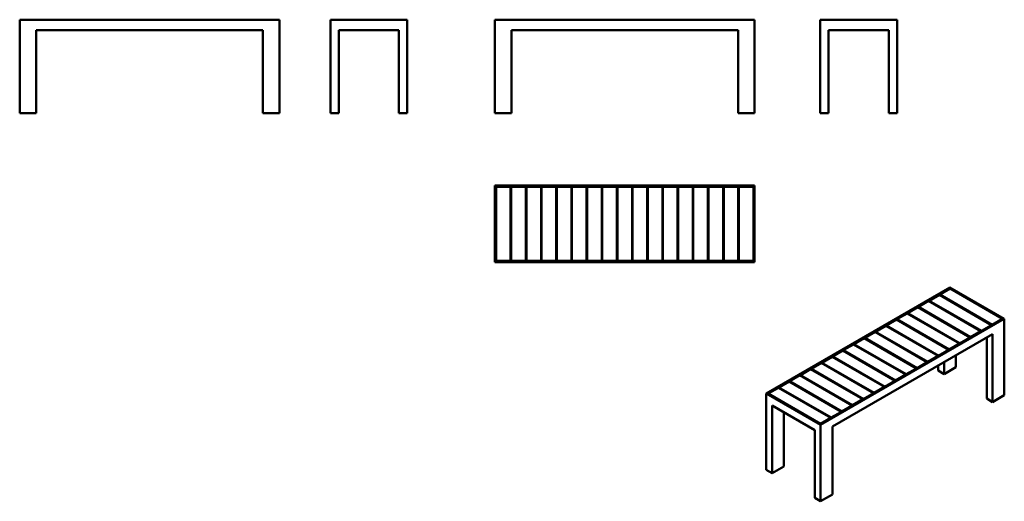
# Model space of a CAD drawing. Header units: millimetres. Extents: x 212 to 4950, y 823 to 3141.
import ezdxf

# ---------------------------------------------------------------- set-up
doc = ezdxf.new("R2010")
doc.units = ezdxf.units.MM
doc.header["$LTSCALE"] = 12.5
doc.layers.add('Visible (ANSI)', color=7, linetype='Continuous', lineweight=50)

msp = doc.modelspace()

# ---------------------------------------------------------------- linework, layer by layer
at = {"layer": 'Visible (ANSI)'}
for p, q in [((212.2, 3140.7), (1462.2, 3140.7)), ((212.2, 2690.7), (212.2, 3140.7)), ((1462.2, 2690.7), (1462.2, 3140.7)), ((1707.2, 3140.7), (2077.2, 3140.7)), ((1707.2, 2690.7), (1707.2, 3140.7)), ((2077.2, 2690.7), (2077.2, 3140.7)), ((2498.8, 3140.7), (3748.8, 3140.7)), ((2498.8, 2690.7), (2498.8, 3140.7)), ((3748.8, 2690.7), (3748.8, 3140.7)), ((4064.5, 3140.7), (4434.5, 3140.7)), ((4064.5, 2690.7), (4064.5, 3140.7)), ((4434.5, 2690.7), (4434.5, 3140.7)), ((292.2, 3090.7), (1382.2, 3090.7)), ((292.2, 2690.7), (292.2, 3090.7)), ((1382.2, 2690.7), (1382.2, 3090.7)), ((1747.2, 3090.7), (2037.2, 3090.7)), ((1747.2, 2690.7), (1747.2, 3090.7)), ((2037.2, 2690.7), (2037.2, 3090.7)), ((2578.8, 3090.7), (3668.8, 3090.7)), ((2578.8, 2690.7), (2578.8, 3090.7)), ((3668.8, 2690.7), (3668.8, 3090.7)), ((4104.5, 3090.7), (4394.5, 3090.7)), ((4104.5, 2690.7), (4104.5, 3090.7)), ((4394.5, 2690.7), (4394.5, 3090.7)), ((212.2, 2690.7), (292.2, 2690.7)), ((1462.2, 2690.7), (1382.2, 2690.7)), ((1747.2, 2690.7), (1707.2, 2690.7)), ((2037.2, 2690.7), (2077.2, 2690.7)), ((2498.8, 2690.7), (2578.8, 2690.7)), ((3748.8, 2690.7), (3668.8, 2690.7)), ((4104.5, 2690.7), (4064.5, 2690.7)), ((4394.5, 2690.7), (4434.5, 2690.7)), ((3748.8, 2343.6), (2498.8, 2343.6)), ((2498.8, 2343.6), (2498.8, 1973.6)), ((2503.8, 1978.6), (2503.8, 2338.6)), ((2503.8, 2338.6), (3743.8, 2338.6)), ((2504.8, 2336.6), (2574.8, 2336.6)), ((2504.8, 2336.6), (2504.8, 1980.6)), ((2574.8, 2336.6), (2574.8, 1980.6)), ((2577.8, 2336.6), (2647.8, 2336.6)), ((2577.8, 2336.6), (2577.8, 1980.6)), ((2647.8, 2336.6), (2647.8, 1980.6)), ((2650.8, 2336.6), (2720.8, 2336.6)), ((2650.8, 2336.6), (2650.8, 1980.6)), ((2720.8, 2336.6), (2720.8, 1980.6)), ((2723.8, 2336.6), (2793.8, 2336.6)), ((2723.8, 2336.6), (2723.8, 1980.6)), ((2793.8, 2336.6), (2793.8, 1980.6)), ((2796.8, 2336.6), (2866.8, 2336.6)), ((2796.8, 2336.6), (2796.8, 1980.6)), ((2866.8, 2336.6), (2866.8, 1980.6)), ((2869.8, 2336.6), (2939.8, 2336.6)), ((2869.8, 2336.6), (2869.8, 1980.6)), ((2939.8, 2336.6), (2939.8, 1980.6)), ((2942.8, 2336.6), (3012.8, 2336.6)), ((2942.8, 2336.6), (2942.8, 1980.6)), ((3012.8, 2336.6), (3012.8, 1980.6)), ((3015.8, 2336.6), (3085.8, 2336.6)), ((3015.8, 2336.6), (3015.8, 1980.6)), ((3085.8, 2336.6), (3085.8, 1980.6)), ((3088.8, 2336.6), (3158.8, 2336.6)), ((3088.8, 2336.6), (3088.8, 1980.6)), ((3158.8, 2336.6), (3158.8, 1980.6)), ((3161.8, 2336.6), (3231.8, 2336.6)), ((3161.8, 2336.6), (3161.8, 1980.6)), ((3231.8, 2336.6), (3231.8, 1980.6)), ((3234.8, 2336.6), (3304.8, 2336.6)), ((3234.8, 2336.6), (3234.8, 1980.6)), ((3304.8, 2336.6), (3304.8, 1980.6)), ((3307.8, 2336.6), (3377.8, 2336.6)), ((3307.8, 2336.6), (3307.8, 1980.6)), ((3377.8, 2336.6), (3377.8, 1980.6)), ((3380.8, 2336.6), (3450.8, 2336.6)), ((3380.8, 2336.6), (3380.8, 1980.6)), ((3450.8, 2336.6), (3450.8, 1980.6)), ((3453.8, 2336.6), (3523.8, 2336.6)), ((3453.8, 2336.6), (3453.8, 1980.6)), ((3523.8, 2336.6), (3523.8, 1980.6)), ((3526.8, 2336.6), (3596.8, 2336.6)), ((3526.8, 2336.6), (3526.8, 1980.6)), ((3596.8, 2336.6), (3596.8, 1980.6)), ((3599.8, 2336.6), (3669.8, 2336.6)), ((3599.8, 2336.6), (3599.8, 1980.6)), ((3669.8, 2336.6), (3669.8, 1980.6)), ((3672.8, 2336.6), (3742.8, 2336.6)), ((3672.8, 2336.6), (3672.8, 1980.6)), ((3742.8, 2336.6), (3742.8, 1980.6)), ((3743.8, 2338.6), (3743.8, 1978.6)), ((3748.8, 1973.6), (3748.8, 2343.6)), ((2574.8, 2288.6), (2577.8, 2288.6)), ((2647.8, 2288.6), (2650.8, 2288.6)), ((2720.8, 2288.6), (2723.8, 2288.6)), ((2793.8, 2288.6), (2796.8, 2288.6)), ((2866.8, 2288.6), (2869.8, 2288.6)), ((2939.8, 2288.6), (2942.8, 2288.6)), ((3012.8, 2288.6), (3015.8, 2288.6)), ((3085.8, 2288.6), (3088.8, 2288.6)), ((3158.8, 2288.6), (3161.8, 2288.6)), ((3231.8, 2288.6), (3234.8, 2288.6)), ((3304.8, 2288.6), (3307.8, 2288.6)), ((3377.8, 2288.6), (3380.8, 2288.6)), ((3450.8, 2288.6), (3453.8, 2288.6)), ((3523.8, 2288.6), (3526.8, 2288.6)), ((3596.8, 2288.6), (3599.8, 2288.6)), ((3669.8, 2288.6), (3672.8, 2288.6)), ((2577.8, 2028.6), (2574.8, 2028.6)), ((2650.8, 2028.6), (2647.8, 2028.6)), ((2723.8, 2028.6), (2720.8, 2028.6)), ((2796.8, 2028.6), (2793.8, 2028.6)), ((2869.8, 2028.6), (2866.8, 2028.6)), ((2942.8, 2028.6), (2939.8, 2028.6)), ((3015.8, 2028.6), (3012.8, 2028.6)), ((3088.8, 2028.6), (3085.8, 2028.6)), ((3161.8, 2028.6), (3158.8, 2028.6)), ((3234.8, 2028.6), (3231.8, 2028.6)), ((3307.8, 2028.6), (3304.8, 2028.6)), ((3380.8, 2028.6), (3377.8, 2028.6)), ((3453.8, 2028.6), (3450.8, 2028.6)), ((3526.8, 2028.6), (3523.8, 2028.6)), ((3599.8, 2028.6), (3596.8, 2028.6)), ((3672.8, 2028.6), (3669.8, 2028.6)), ((2498.8, 1973.6), (3748.8, 1973.6)), ((3743.8, 1978.6), (2503.8, 1978.6)), ((2574.8, 1980.6), (2504.8, 1980.6)), ((2647.8, 1980.6), (2577.8, 1980.6)), ((2720.8, 1980.6), (2650.8, 1980.6)), ((2793.8, 1980.6), (2723.8, 1980.6)), ((2866.8, 1980.6), (2796.8, 1980.6)), ((2939.8, 1980.6), (2869.8, 1980.6)), ((3012.8, 1980.6), (2942.8, 1980.6)), ((3085.8, 1980.6), (3015.8, 1980.6)), ((3158.8, 1980.6), (3088.8, 1980.6)), ((3231.8, 1980.6), (3161.8, 1980.6)), ((3304.8, 1980.6), (3234.8, 1980.6)), ((3377.8, 1980.6), (3307.8, 1980.6)), ((3450.8, 1980.6), (3380.8, 1980.6)), ((3523.8, 1980.6), (3453.8, 1980.6)), ((3596.8, 1980.6), (3526.8, 1980.6)), ((3669.8, 1980.6), (3599.8, 1980.6)), ((3742.8, 1980.6), (3672.8, 1980.6)), ((4688.6, 1852), (3804.7, 1341.7)), ((3811.8, 1341.7), (4688.6, 1847.9)), ((4950.2, 1700.9), (4688.6, 1852)), ((4688.6, 1846.2), (4688.6, 1847.9)), ((4688.6, 1847.9), (4943.2, 1700.9)), ((4588.2, 1788.3), (4637.7, 1816.9)), ((4637.7, 1816.9), (4889.4, 1671.5)), ((4639.8, 1818.1), (4689.3, 1846.7)), ((4639.8, 1815.6), (4639.8, 1818.1)), ((4639.8, 1818.1), (4891.5, 1672.7)), ((4689.3, 1846.7), (4941, 1701.3)), ((4485, 1728.7), (4534.5, 1757.3)), ((4534.5, 1757.3), (4786.2, 1611.9)), ((4536.6, 1758.5), (4586.1, 1787.1)), ((4536.6, 1756), (4536.6, 1758.5)), ((4536.6, 1758.5), (4788.3, 1613.1)), ((4586.1, 1787.1), (4837.8, 1641.7)), ((4588.2, 1785.8), (4588.2, 1788.3)), ((4588.2, 1788.3), (4839.9, 1642.9)), ((4433.3, 1698.9), (4482.8, 1727.4)), ((4482.8, 1727.4), (4734.6, 1582.1)), ((4485, 1726.2), (4485, 1728.7)), ((4485, 1728.7), (4736.7, 1583.3)), ((4943.2, 1700.9), (4066.3, 1194.7)), ((4066.3, 1190.6), (4950.2, 1700.9)), ((4330.1, 1639.3), (4379.6, 1667.8)), ((4379.6, 1667.8), (4631.3, 1522.5)), ((4381.7, 1669.1), (4431.2, 1697.6)), ((4381.7, 1666.6), (4381.7, 1669.1)), ((4381.7, 1669.1), (4633.4, 1523.7)), ((4431.2, 1697.6), (4682.9, 1552.3)), ((4433.3, 1696.4), (4433.3, 1698.9)), ((4433.3, 1698.9), (4685.1, 1553.5)), ((4889.4, 1671.5), (4839.9, 1642.9)), ((4889.4, 1669.9), (4889.4, 1671.5)), ((4941, 1701.3), (4891.5, 1672.7)), ((4891.5, 1672.7), (4891.5, 1671.1)), ((4941, 1699.7), (4941, 1701.3)), ((4950.2, 1333.5), (4950.2, 1700.9)), ((4122.9, 1182.4), (4893.7, 1627.4)), ((4278.5, 1609.5), (4328, 1638)), ((4328, 1638), (4579.7, 1492.7)), ((4330.1, 1636.8), (4330.1, 1639.3)), ((4330.1, 1639.3), (4581.8, 1493.9)), ((4786.2, 1611.9), (4736.7, 1583.3)), ((4786.2, 1610.3), (4786.2, 1611.9)), ((4837.8, 1641.7), (4788.3, 1613.1)), ((4788.3, 1613.1), (4788.3, 1611.5)), ((4837.8, 1640.1), (4837.8, 1641.7)), ((4839.9, 1642.9), (4839.9, 1641.3)), ((4865.4, 1317.2), (4865.4, 1611.1)), ((4893.7, 1300.8), (4893.7, 1627.4)), ((4175.2, 1549.9), (4224.7, 1578.4)), ((4224.7, 1578.4), (4476.5, 1433.1)), ((4226.9, 1579.7), (4276.4, 1608.2)), ((4226.9, 1577.2), (4226.9, 1579.7)), ((4226.9, 1579.7), (4478.6, 1434.3)), ((4276.4, 1608.2), (4528.1, 1462.9)), ((4278.5, 1607), (4278.5, 1609.5)), ((4278.5, 1609.5), (4530.2, 1464.1)), ((4734.6, 1582.1), (4685.1, 1553.5)), ((4734.6, 1580.5), (4734.6, 1582.1)), ((4736.7, 1583.3), (4736.7, 1581.7)), ((4072, 1490.3), (4121.5, 1518.8)), ((4121.5, 1518.8), (4373.2, 1373.5)), ((4123.6, 1520.1), (4173.1, 1548.6)), ((4123.6, 1517.6), (4123.6, 1520.1)), ((4123.6, 1520.1), (4375.4, 1374.7)), ((4173.1, 1548.6), (4424.8, 1403.3)), ((4175.2, 1547.4), (4175.2, 1549.9)), ((4175.2, 1549.9), (4427, 1404.5)), ((4631.3, 1522.5), (4581.8, 1493.9)), ((4631.3, 1520.9), (4631.3, 1522.5)), ((4682.9, 1552.3), (4633.4, 1523.7)), ((4633.4, 1523.7), (4633.4, 1522.1)), ((4682.9, 1550.7), (4682.9, 1552.3)), ((4685.1, 1553.5), (4685.1, 1551.9)), ((4716.9, 1468.2), (4716.9, 1525.4)), ((4020.4, 1460.5), (4069.9, 1489)), ((4069.9, 1489), (4321.6, 1343.7)), ((4072, 1487.8), (4072, 1490.3)), ((4072, 1490.3), (4323.7, 1344.9)), ((4579.7, 1492.7), (4530.2, 1464.1)), ((4579.7, 1491.1), (4579.7, 1492.7)), ((4581.8, 1493.9), (4581.8, 1492.3)), ((4632, 1451.9), (4632, 1476.4)), ((4660.3, 1435.6), (4660.3, 1492.7)), ((3917.1, 1400.8), (3966.6, 1429.4)), ((3966.6, 1429.4), (4218.4, 1284.1)), ((3968.8, 1430.7), (4018.3, 1459.2)), ((3968.8, 1428.2), (3968.8, 1430.7)), ((3968.8, 1430.7), (4220.5, 1285.3)), ((4018.3, 1459.2), (4270, 1313.9)), ((4020.4, 1458), (4020.4, 1460.5)), ((4020.4, 1460.5), (4272.1, 1315.1)), ((4476.5, 1433.1), (4427, 1404.5)), ((4476.5, 1431.5), (4476.5, 1433.1)), ((4528.1, 1462.9), (4478.6, 1434.3)), ((4478.6, 1434.3), (4478.6, 1432.7)), ((4528.1, 1461.3), (4528.1, 1462.9)), ((4530.2, 1464.1), (4530.2, 1462.5)), ((4632, 1451.9), (4660.3, 1435.6)), ((4660.3, 1435.6), (4716.9, 1468.2)), ((3865.5, 1371), (3915, 1399.6)), ((3915, 1399.6), (4166.8, 1254.3)), ((3917.1, 1398.4), (3917.1, 1400.8)), ((3917.1, 1400.8), (4168.9, 1255.5)), ((4424.8, 1403.3), (4375.4, 1374.7)), ((4375.4, 1374.7), (4375.4, 1373.1)), ((4424.8, 1401.7), (4424.8, 1403.3)), ((4427, 1404.5), (4427, 1402.9)), ((3804.7, 1341.7), (4066.3, 1190.6)), ((3804.7, 974.2), (3804.7, 1341.7)), ((4066.3, 1194.7), (3811.8, 1341.7)), ((3813.9, 1341.2), (3863.4, 1369.8)), ((3813.9, 1340.4), (3813.9, 1341.2)), ((3813.9, 1341.2), (4065.6, 1195.9)), ((3863.4, 1369.8), (4115.1, 1224.5)), ((3865.5, 1368.6), (3865.5, 1371)), ((3865.5, 1371), (4117.3, 1225.7)), ((4321.6, 1343.7), (4272.1, 1315.1)), ((4321.6, 1342.1), (4321.6, 1343.7)), ((4373.2, 1373.5), (4323.7, 1344.9)), ((4323.7, 1344.9), (4323.7, 1343.3)), ((4373.2, 1371.9), (4373.2, 1373.5)), ((4950.2, 1333.5), (4893.7, 1300.8)), ((3833, 1284.5), (4038.1, 1166.1)), ((3833, 957.9), (3833, 1284.5)), ((4218.4, 1284.1), (4168.9, 1255.5)), ((4218.4, 1282.5), (4218.4, 1284.1)), ((4270, 1313.9), (4220.5, 1285.3)), ((4220.5, 1285.3), (4220.5, 1283.7)), ((4270, 1312.3), (4270, 1313.9)), ((4272.1, 1315.1), (4272.1, 1313.5)), ((4893.7, 1300.8), (4865.4, 1317.2)), ((3889.6, 990.6), (3889.6, 1251.8)), ((4166.8, 1254.3), (4117.3, 1225.7)), ((4166.8, 1252.7), (4166.8, 1254.3)), ((4168.9, 1255.5), (4168.9, 1253.9)), ((4115.1, 1224.5), (4065.6, 1195.9)), ((4065.6, 1195.9), (4065.6, 1195.1)), ((4066.3, 823.2), (4066.3, 1190.6)), ((4115.1, 1222.9), (4115.1, 1224.5)), ((4117.3, 1225.7), (4117.3, 1224.1)), ((4038.1, 839.5), (4038.1, 1166.1)), ((4122.9, 855.8), (4122.9, 1182.4)), ((3833, 957.9), (3804.7, 974.2)), ((3889.6, 990.6), (3833, 957.9)), ((4066.3, 823.2), (4122.9, 855.8)), ((4038.1, 839.5), (4066.3, 823.2))]:
    msp.add_line(p, q, dxfattribs=at)

doc.saveas('drawing.dxf')
